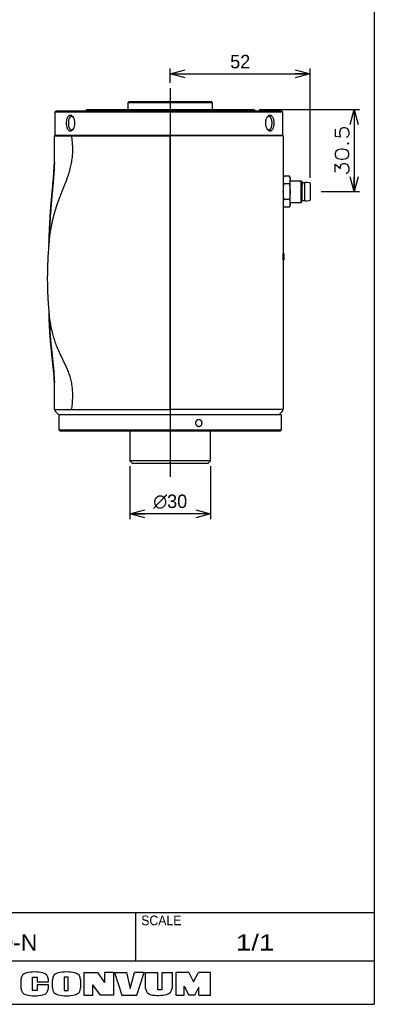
# Model space of a CAD drawing. Extents: x 0 to 189, y 0 to 277.
# Tile 2 of 3: x 124 to 189, y 0 to 183. Entities that reach past the tile are written whole.
import ezdxf

# ---------------------------------------------------------------- set-up
doc = ezdxf.new("R2010")
doc.units = 0
doc.linetypes.add('CENTER', pattern=[50.8, 31.75, -6.35, 6.35, -6.35])
doc.layers.get('0').update_dxf_attribs({"linetype": 'CONTINUOUS'})
doc.layers.get('DEFPOINTS').update_dxf_attribs({"linetype": 'CONTINUOUS'})
doc.layers.add('LY_3', color=254, linetype='CONTINUOUS')
doc.styles.add('MX_DIMTXSTY_3', font='txt.sh', dxfattribs={"width": 1.25, "bigfont": 'extfont'})
doc.styles.add('MX_NOTE_STANDARD', font='txt.sh', dxfattribs={"bigfont": 'extfont'})
doc.dimstyles.new('MX_DIMSTYLE_外形図', dxfattribs={"dimtxt": 2.5, "dimasz": 2.5, "dimexe": 1, "dimexo": 1, "dimgap": 1, "dimtad": 1, "dimlfac": 2, "dimdsep": 46, "dimtxsty": 'MX_NOTE_STANDARD', "dimblk1": 'OPEN30', "dimblk2": 'OPEN30', "dimsah": 1, "dimcen": 2.5, "dimadec": 0, "dimazin": 0, "dimtfac": 1, "dimtmove": 0, "dimatfit": 3, "dimldrblk": 'OPEN30', "dimfxl": 1, "dimtzin": 0, "dimarcsym": 0})

# ---------------------------------------------------------------- blocks, each defined once
blk = doc.blocks.new('_OPEN30')
at = {"color": 0, "linetype": 'ByBlock', "lineweight": -2}
for p, q in [((-1, 0.267949), (0, 0)), ((0, 0), (-1, -0.267949)), ((0, 0), (-1, 0))]:
    blk.add_line(p, q, dxfattribs=at)
blk = doc.blocks.new('*D3')
at = {"color": 22, "linetype": 'CONTINUOUS'}
for p, q in [((167.964105, 166.28127), (186.60555, 166.28127)), ((185.60555, 166.28127), (185.60555, 151.03127)), ((179.470355, 151.03127), (186.60555, 151.03127))]:
    blk.add_line(p, q, dxfattribs=at)
at = {"layer": 'DEFPOINTS', "color": 0, "linetype": 'CONTINUOUS'}
for p in [(166.964105, 166.28127), (178.470355, 151.03127), (185.60555, 151.03127)]:
    blk.add_point(p, dxfattribs=at)
at = {"color": 22, "linetype": 'CONTINUOUS', "xscale": 2.77, "yscale": 2.77, "zscale": 2.77}
for p, rotation in [((185.60555, 166.28127), 90), ((185.60555, 151.03127), 270)]:
    blk.add_blockref('_OPEN30', p, dxfattribs=dict(at, rotation=rotation))
at = {"color": 22, "linetype": 'CONTINUOUS', "insert": (183.35555, 158.65627), "char_height": 2.5, "attachment_point": 5, "rotation": 90, "line_spacing_factor": 0.72, "style": 'MX_DIMTXSTY_3'}
blk.add_mtext('\\A1;30.5', dxfattribs=at)
blk = doc.blocks.new('*D4')
at = {"color": 22, "linetype": 'CONTINUOUS'}
for p, q in [((151.470355, 171.28127), (151.470355, 173.937732)), ((177.470355, 153.570998), (177.470355, 173.937732)), ((151.470355, 172.937732), (177.470355, 172.937732))]:
    blk.add_line(p, q, dxfattribs=at)
at = {"layer": 'DEFPOINTS', "color": 0, "linetype": 'CONTINUOUS'}
for p in [(177.470355, 172.937732), (151.470355, 170.28127), (177.470355, 152.570998)]:
    blk.add_point(p, dxfattribs=at)
at = {"color": 22, "linetype": 'CONTINUOUS', "xscale": 2.77, "yscale": 2.77, "zscale": 2.77, "rotation": 180}
blk.add_blockref('_OPEN30', (151.470355, 172.937732), dxfattribs=at)
at = {"color": 22, "linetype": 'CONTINUOUS', "xscale": 2.77, "yscale": 2.77, "zscale": 2.77}
blk.add_blockref('_OPEN30', (177.470355, 172.937732), dxfattribs=at)
at = {"color": 22, "linetype": 'CONTINUOUS', "insert": (164.470355, 175.187732), "char_height": 2.5, "attachment_point": 5, "line_spacing_factor": 0.72}
blk.add_mtext('\\A1;52', dxfattribs=at)
blk = doc.blocks.new('*D6')
at = {"color": 22, "linetype": 'CONTINUOUS'}
for p, q in [((143.970355, 100.03127), (143.970355, 90.157052)), ((158.970355, 100.03127), (158.970355, 90.157052)), ((158.970355, 91.157052), (143.970355, 91.157052))]:
    blk.add_line(p, q, dxfattribs=at)
at = {"layer": 'DEFPOINTS', "color": 0, "linetype": 'CONTINUOUS'}
for p in [(143.970355, 101.03127), (158.970355, 101.03127), (143.970355, 91.157052)]:
    blk.add_point(p, dxfattribs=at)
at = {"color": 22, "linetype": 'CONTINUOUS', "xscale": 2.77, "yscale": 2.77, "zscale": 2.77, "rotation": 180}
blk.add_blockref('_OPEN30', (143.970355, 91.157052), dxfattribs=at)
at = {"color": 22, "linetype": 'CONTINUOUS', "xscale": 2.77, "yscale": 2.77, "zscale": 2.77}
blk.add_blockref('_OPEN30', (158.970355, 91.157052), dxfattribs=at)
at = {"color": 22, "linetype": 'CONTINUOUS', "insert": (151.470355, 93.407052), "char_height": 2.5, "attachment_point": 5, "line_spacing_factor": 0.72}
blk.add_mtext('\\A1;∅30', dxfattribs=at)

msp = doc.modelspace()

# ---------------------------------------------------------------- linework, layer by layer
at = {"color": 7, "linetype": 'CENTER'}
msp.add_line((151.4704, 170.2813), (151.4704, 98.0313), dxfattribs=at)
at = {"color": 254, "linetype": 'CONTINUOUS'}
for p, q in [((143.8454, 167.7813), (143.5954, 167.5313)), ((159.3454, 167.5313), (143.5954, 167.5313)), ((143.5954, 167.5313), (143.5954, 166.2813)), ((143.8454, 167.7813), (159.0954, 167.7813)), ((159.3454, 167.5313), (159.0954, 167.7813)), ((159.3454, 166.2813), (159.3454, 167.5313)), ((130.3204, 166.0313), (130.0704, 165.7813)), ((172.3704, 165.7813), (130.0704, 165.7813)), ((130.0704, 165.7813), (130.0704, 161.5313)), ((130.3204, 166.0313), (172.1204, 166.0313)), ((135.9766, 166.2813), (135.7266, 166.0313)), ((135.9766, 166.2813), (140.9589, 166.2813)), ((140.9589, 166.2813), (143.1638, 166.2813)), ((143.1638, 166.2813), (159.7769, 166.2813)), ((159.7769, 166.2813), (161.9819, 166.2813)), ((161.9819, 166.2813), (166.9641, 166.2813)), ((167.2141, 166.0313), (166.9641, 166.2813)), ((172.1204, 166.0313), (172.3704, 165.7813)), ((172.3704, 161.5313), (172.3704, 165.7813)), ((129.9704, 161.4313), (133.1676, 161.4313)), ((130.0704, 161.5313), (172.3704, 161.5313)), ((131.0704, 161.5313), (131.0704, 161.4313)), ((133.1676, 161.4313), (139.1525, 161.4313)), ((139.1525, 161.4313), (151.4704, 161.4313)), ((151.4704, 161.4313), (151.4704, 110.5313)), ((172.4704, 161.4313), (151.4704, 161.4313)), ((151.4704, 110.5313), (151.4704, 161.4313)), ((170.3704, 161.4313), (170.3704, 161.5313)), ((172.4704, 161.4313), (172.4704, 139.5411)), ((172.574, 153.918), (172.4704, 153.5313)), ((172.5746, 153.9203), (172.574, 153.918)), ((173.6167, 153.918), (172.574, 153.918)), ((173.6167, 153.918), (173.6161, 153.9203)), ((173.7204, 153.5313), (173.6167, 153.918)), ((173.6167, 152.4746), (172.574, 152.4746)), ((173.7204, 153.5313), (173.7204, 153.1963)), ((173.7204, 151.0313), (173.7204, 153.1963)), ((173.7204, 153.0312), (175.8044, 153.0312)), ((175.8034, 153.033), (175.9704, 152.7437)), ((175.8044, 152.4578), (175.8044, 153.0312)), ((175.8044, 152.3825), (175.8044, 152.4578)), ((175.8044, 149.0313), (175.8044, 152.3825)), ((175.9704, 152.7437), (175.9704, 152.2527)), ((176.4734, 152.6562), (175.9704, 152.6562)), ((175.9704, 149.3188), (175.9704, 152.2527)), ((176.4704, 152.6562), (176.4696, 152.6556)), ((176.5954, 152.7562), (176.4704, 152.6562)), ((176.4704, 152.1903), (176.4704, 152.6562)), ((176.4704, 152.1291), (176.4704, 152.1903)), ((176.4704, 149.4063), (176.4704, 152.1291)), ((176.8469, 152.7562), (176.5939, 152.7562)), ((176.5961, 152.7569), (176.5954, 152.7562)), ((177.3862, 152.6697), (176.8454, 152.7562)), ((177.4704, 152.571), (177.4704, 149.4915)), ((173.7204, 148.8662), (173.7204, 151.0313)), ((172.4704, 148.5313), (172.574, 148.1445)), ((173.6167, 149.5879), (172.574, 149.5879)), ((173.6167, 148.1445), (173.7204, 148.5313)), ((173.7204, 149.0313), (175.8044, 149.0313)), ((173.7204, 148.5313), (173.7204, 148.8662)), ((175.8034, 149.0296), (175.8044, 149.0313)), ((175.8044, 149.0313), (175.9704, 149.3188)), ((175.9704, 149.4063), (176.4704, 149.4063)), ((176.4696, 149.4069), (176.5961, 149.3057)), ((176.5939, 149.3063), (176.5954, 149.3063)), ((176.5954, 149.3063), (176.8454, 149.3063)), ((176.8421, 149.3058), (177.3862, 149.3928)), ((176.8454, 149.3063), (176.8469, 149.3063)), ((173.6167, 148.1445), (172.574, 148.1445)), ((172.574, 148.1445), (172.5746, 148.1422)), ((173.6161, 148.1422), (173.6167, 148.1445)), ((172.3622, 139.1526), (172.3622, 138.7099)), ((172.4704, 139.5411), (172.4313, 139.5127)), ((172.5704, 139.5563), (172.4704, 139.5563)), ((172.5704, 139.5563), (172.4704, 139.5563)), ((172.5704, 139.5563), (172.5704, 139.5127)), ((172.5704, 139.5127), (172.5704, 139.1526)), ((172.5704, 139.1526), (172.5704, 138.7099)), ((172.4313, 138.3498), (172.4704, 138.3215)), ((172.4704, 138.3215), (172.4704, 110.5313)), ((172.4704, 138.3063), (172.5704, 138.3063)), ((172.5704, 138.7099), (172.5704, 138.3498)), ((172.5704, 138.3498), (172.5704, 138.3063)), ((128.9708, 128.5275), (128.9632, 128.5967)), ((128.97, 128.5417), (128.973, 128.457)), ((128.9705, 128.527), (128.9701, 128.541)), ((128.9727, 128.4527), (128.9705, 128.527)), ((129.9701, 115.5378), (129.9697, 115.5479)), ((129.9703, 115.5324), (129.9701, 115.5378)), ((129.9707, 115.5222), (129.9703, 115.5324)), ((129.9704, 110.5313), (133.1676, 110.5313)), ((130.0704, 110.5313), (130.0704, 110.2813)), ((130.0704, 110.2813), (130.8204, 109.5313)), ((133.1676, 110.5313), (139.1525, 110.5313)), ((139.1525, 110.5313), (139.1532, 110.5364)), ((139.1525, 110.5313), (151.4704, 110.5313)), ((172.4704, 110.5313), (151.4704, 110.5313)), ((172.3704, 110.2813), (171.6204, 109.5313)), ((172.3704, 110.2813), (172.3704, 110.5313)), ((171.6204, 109.5313), (130.8204, 109.5313)), ((130.8204, 109.5313), (130.8204, 106.7813)), ((171.6205, 109.5313), (130.8204, 109.5313)), ((172.1204, 109.5313), (171.6205, 109.5313)), ((172.1204, 106.7813), (172.1204, 109.5313)), ((130.8204, 106.7813), (172.1204, 106.7813)), ((130.8204, 106.7813), (131.0704, 106.5313)), ((171.8704, 106.5313), (131.0704, 106.5313)), ((143.9704, 106.5313), (143.9704, 101.0313)), ((158.9704, 101.0313), (158.9704, 106.5313)), ((171.8704, 106.5313), (172.1204, 106.7813)), ((143.9704, 101.0313), (144.4704, 100.5313)), ((158.9704, 101.0313), (143.9704, 101.0313)), ((158.4704, 100.5313), (158.9704, 101.0313)), ((158.4704, 100.5313), (144.4704, 100.5313))]:
    msp.add_line(p, q, dxfattribs=at)
at = {"color": 255, "linetype": 'CONTINUOUS'}
for p, q in [((189.3573, 17), (85.3573, 17)), ((145.1063, 8), (145.1063, 17)), ((189.3573, 8), (85.3573, 8))]:
    msp.add_line(p, q, dxfattribs=at)
at = {"color": 220, "linetype": 'CONTINUOUS'}
for p, q in [((135.4573, 5.8919), (137.9573, 5.8919)), ((135.4573, 5.8919), (135.4573, 1.7119)), ((137.9573, 5.8919), (139.2573, 4.0806)), ((140.9573, 5.8919), (139.2573, 5.8919)), ((139.2573, 5.8919), (139.2573, 4.0806)), ((140.9573, 5.8919), (140.9573, 1.7119)), ((141.1373, 5.8919), (143.3873, 5.8919)), ((141.1373, 5.8919), (142.5073, 1.7119)), ((143.3873, 5.8919), (144.0573, 2.9119)), ((144.0573, 2.9119), (144.8573, 5.8919)), ((146.6573, 5.8919), (144.8573, 5.8919)), ((145.2573, 1.7119), (146.6573, 5.8919)), ((146.9073, 5.8919), (149.1573, 5.8919)), ((146.9073, 2.963), (146.9073, 5.8919)), ((149.1573, 2.7119), (149.1573, 5.8919)), ((149.9373, 5.8919), (151.8073, 5.8919)), ((149.9373, 5.8919), (149.9373, 2.7119)), ((151.8073, 5.8919), (151.8073, 3.0119)), ((154.9573, 5.8919), (152.4873, 5.8919)), ((152.4873, 5.8919), (152.4873, 1.7119)), ((154.9573, 5.8919), (155.7773, 4.1919)), ((155.7773, 4.1919), (156.7173, 5.8919)), ((158.9573, 5.8919), (156.7173, 5.8919)), ((158.9573, 1.7119), (158.9573, 5.8919)), ((123.7573, 4.5846), (123.7573, 3.0193)), ((125.9073, 5.0419), (126.7573, 5.0419)), ((125.9073, 2.5919), (125.9073, 5.0419)), ((126.7573, 5.0419), (126.7573, 4.1619)), ((126.7573, 4.1619), (128.8573, 4.1619)), ((128.8573, 4.1619), (128.8573, 4.5846)), ((129.6073, 3.033), (129.6073, 4.5709)), ((132.5573, 5.0419), (131.8073, 5.0419)), ((131.8073, 5.0419), (131.8073, 2.5919)), ((132.5573, 2.5919), (132.5573, 5.0419)), ((134.8373, 4.5709), (134.8373, 3.033)), ((126.7573, 2.5919), (125.9073, 2.5919)), ((128.8573, 3.5919), (126.7573, 3.5919)), ((126.7573, 3.5919), (126.7573, 2.5919)), ((128.8573, 3.0193), (128.8573, 3.5919)), ((131.8073, 2.5919), (132.5573, 2.5919)), ((137.1373, 1.7119), (137.1373, 3.6119)), ((138.5373, 1.7119), (137.1373, 3.6119)), ((149.9373, 2.7119), (149.1573, 2.7119)), ((154.0473, 3.3665), (154.9573, 1.7119)), ((154.0473, 1.7119), (154.0473, 3.3665)), ((156.0573, 1.7119), (156.8073, 3.1619)), ((156.8073, 1.7119), (156.8073, 3.1619)), ((135.4573, 1.7119), (137.1373, 1.7119)), ((140.9573, 1.7119), (138.5373, 1.7119)), ((142.5073, 1.7119), (145.2573, 1.7119)), ((152.4873, 1.7119), (154.0773, 1.7119)), ((156.0573, 1.7119), (154.9573, 1.7119)), ((156.8073, 1.7119), (158.9573, 1.7119))]:
    msp.add_line(p, q, dxfattribs=at)
at = {"color": 254, "linetype": 'CONTINUOUS'}
for centre, radius, start, end in [((177.3704, 152.571), 0.1, 0, 80.912024), ((177.3704, 149.4915), 0.1, 279.067669, 360), ((171.7883, 137.0604), 43.0507, 174.246513, 175.078579), ((45.6856, 144.2073), 83.3277, 358.154224, 358.33256)]:
    msp.add_arc(centre, radius, start, end, dxfattribs=at)
at = {"color": 220, "linetype": 'CONTINUOUS'}
for centre, radius, start, end in [((125.0573, 4.5846), 1.3, 101.631293, 180), ((126.3073, -1.4881), 7.5, 78.368707, 101.631293), ((127.5573, 4.5846), 1.3, 0, 78.368707), ((130.9073, 4.5709), 1.3, 102.245257, 180), ((132.2223, -1.4881), 7.5, 77.754743, 102.245257), ((133.5373, 4.5709), 1.3, 0, 77.754743), ((125.0573, 3.0193), 1.3, 180, 258.368707), ((127.5573, 3.0193), 1.3, 281.631293, 0), ((130.9073, 3.033), 1.3, 180, 257.754743), ((133.5373, 3.033), 1.3, 282.245257, 0), ((148.1073, 2.963), 1.2, 180, 259.765703), ((149.2356, 9.2119), 7.55, 259.765703, 282.475783), ((150.6073, 3.0119), 1.2, 282.475783, 0), ((126.3073, 9.0919), 7.5, 258.368707, 281.631293), ((132.2223, 9.0919), 7.5, 257.754743, 282.245257)]:
    msp.add_arc(centre, radius, start, end, dxfattribs=at)
at = {"color": 254, "linetype": 'CONTINUOUS'}
for points, start_tangent, end_tangent in [([(132.232, 163.7813), (132.2447, 164.0693), (132.283, 164.3493), (132.345, 164.6079), (132.4291, 164.8319), (132.5336, 165.0153), (132.657, 165.1527), (132.7935, 165.2384), (132.9375, 165.2671), (133.0848, 165.2386), (133.2313, 165.1529), (133.3693, 165.0157), (133.426, 164.9392)], (-0.00188751, 0.99999822), (0.55522346, -0.83170121)), ([(133.1416, 165.0313), (133.0437, 165.0154), (132.9366, 164.9581), (132.8264, 164.8454), (132.7729, 164.7643), (132.7223, 164.6652), (132.678, 164.5533), (132.642, 164.437), (132.5927, 164.2023), (132.5684, 163.9798), (132.5618, 163.7813)], (-0.99981025, -0.01947978), (0.00291649, -0.99999575)), ([(133.4841, 164.8433), (133.4822, 164.8455), (133.3579, 164.9581), (133.2425, 165.0153), (133.1417, 165.0313), (133.1416, 165.0313)], (-0.65348684, 0.75693788), (-1, 0.0000351)), ([(133.426, 164.9392), (133.4912, 164.8323), (133.5925, 164.6085), (133.6695, 164.3492), (133.7181, 164.0684), (133.7343, 163.7797), (133.7181, 163.4917), (133.6696, 163.2117), (133.5927, 162.9538), (133.4912, 162.7302), (133.4263, 162.6239)], (0.555144, -0.83175425), (-0.55514369, -0.83175446)), ([(169.5147, 162.6233), (169.4495, 162.7302), (169.3482, 162.9541), (169.2712, 163.2134), (169.2227, 163.4942), (169.2064, 163.7829), (169.2226, 164.0708), (169.2711, 164.3508), (169.348, 164.6087), (169.4496, 164.8324), (169.5144, 164.9387)], (-0.555144, 0.83175425), (0.55514369, 0.83175446)), ([(169.7991, 165.0313), (169.6985, 165.0154), (169.583, 164.9583), (169.4586, 164.8456), (169.4566, 164.8432)], (-0.99961931, -0.02759038), (-0.65342261, -0.75699332)), ([(169.5144, 164.9387), (169.5715, 165.0156), (169.7096, 165.1529), (169.8562, 165.2386), (170.0036, 165.2671), (170.1475, 165.2383), (170.2843, 165.1522), (170.4074, 165.0148), (170.5119, 164.8312), (170.5959, 164.6076), (170.6579, 164.3491), (170.6961, 164.0692), (170.7087, 163.7813)], (0.55536759, 0.83160498), (-0.00243924, -0.99999703)), ([(170.3789, 163.7813), (170.3724, 163.9797), (170.348, 164.202), (170.2988, 164.4365), (170.2629, 164.5528), (170.2187, 164.6646), (170.1681, 164.7638), (170.1146, 164.845), (170.0045, 164.9579), (169.8974, 165.0153), (169.7994, 165.0313), (169.7991, 165.0313)], (0.00285067, 0.99999594), (-1, 0.00006845)), ([(133.4263, 162.6239), (133.3693, 162.547), (133.2311, 162.4097), (133.0845, 162.324), (132.9371, 162.2955), (132.7932, 162.3242), (132.6564, 162.4103), (132.5333, 162.5477), (132.4288, 162.7313), (132.3448, 162.955), (132.2828, 163.2135), (132.2446, 163.4933), (132.232, 163.7813)], (-0.55536759, -0.83160498), (0.00243924, 0.99999703)), ([(132.5618, 163.7813), (132.5684, 163.5829), (132.5927, 163.3605), (132.6419, 163.126), (132.6778, 163.0098), (132.722, 162.8979), (132.7726, 162.7988), (132.8261, 162.7176), (132.9363, 162.6047), (133.0433, 162.5473), (133.1413, 162.5313), (133.1416, 162.5313)], (-0.00285067, -0.99999594), (1, -0.00006845)), ([(170.7087, 163.7813), (170.696, 163.4933), (170.6577, 163.2132), (170.5957, 162.9546), (170.5116, 162.7307), (170.4071, 162.5473), (170.2838, 162.4099), (170.1472, 162.3242), (170.0032, 162.2955), (169.8559, 162.3239), (169.7094, 162.4097), (169.5714, 162.5468), (169.5147, 162.6233)], (0.00188751, -0.99999822), (-0.55522346, 0.83170121)), ([(169.7991, 162.5313), (169.897, 162.5472), (170.0041, 162.6044), (170.1143, 162.7172), (170.1679, 162.7983), (170.2184, 162.8974), (170.2627, 163.0092), (170.2987, 163.1256), (170.348, 163.3602), (170.3724, 163.5827), (170.3789, 163.7813)], (0.99981025, 0.01947978), (-0.00291649, 0.99999575)), ([(128.9704, 141.5313), (129.0564, 142.2877), (129.1535, 143.0146), (129.2605, 143.7096), (129.3769, 144.375), (129.5022, 145.0127), (129.6494, 145.6847), (129.8058, 146.3284), (129.9706, 146.9461), (130.1427, 147.5403), (130.3214, 148.1133), (130.5573, 148.817), (130.8002, 149.4945), (131.0478, 150.1502), (131.2978, 150.7887), (131.5475, 151.4143), (131.7943, 152.0311), (132.035, 152.6436), (132.2623, 153.2436), (132.4777, 153.8471), (132.6782, 154.4579), (132.8604, 155.0796), (132.9885, 155.578), (133.1016, 156.0868), (133.198, 156.6075), (133.2761, 157.1414), (133.329, 157.6304), (133.3649, 158.1318), (133.3826, 158.6462), (133.3813, 159.1743), (133.36, 159.7166), (133.3178, 160.2733), (133.2539, 160.8449), (133.1676, 161.4313)], (0.10313131, 0.99466775), (-0.16289427, 0.98664353)), ([(129.9703, 156.4308), (129.9941, 157.1796), (130.0056, 157.7205), (130.0125, 158.2801), (130.0147, 158.8606), (130.0119, 159.464), (130.0037, 160.0922), (129.99, 160.7473), (129.9704, 161.4313)], (0.03789218, 0.99928183), (-0.03260119, 0.99946844)), ([(133.1416, 162.5313), (133.2422, 162.5471), (133.3577, 162.6043), (133.4821, 162.7169), (133.4841, 162.7193)], (0.99961931, 0.02759038), (0.65342261, 0.75699332)), ([(169.4566, 162.7193), (169.4585, 162.7171), (169.5828, 162.6044), (169.6982, 162.5472), (169.799, 162.5313), (169.7991, 162.5313)], (0.65348684, -0.75693788), (1, -0.0000351)), ([(129.9704, 156.4313), (129.9643, 156.2647), (129.9574, 156.0743), (129.9493, 155.8607), (129.94, 155.639), (129.9287, 155.3979), (129.9152, 155.1376), (129.899, 154.8586), (129.88, 154.5612), (129.8579, 154.2455), (129.8333, 153.9193), (129.7869, 153.3408), (129.7393, 152.7855), (129.6915, 152.25), (129.6408, 151.6953), (129.5911, 151.1579), (129.5432, 150.6365), (129.4973, 150.1303), (129.4529, 149.6292), (129.4115, 149.1518), (129.3691, 148.6495), (129.3259, 148.1195), (129.2823, 147.5591), (129.248, 147.0953), (129.2139, 146.609), (129.1801, 146.0984), (129.1469, 145.5616), (129.1284, 145.2442), (129.1102, 144.9172), (129.0923, 144.5803), (129.075, 144.2357), (129.0593, 143.9021), (129.0451, 143.5846), (129.0325, 143.2842), (129.0213, 143.0021), (129.0113, 142.7395), (129.0025, 142.4974), (128.9949, 142.2767), (128.9882, 142.0783), (128.9824, 141.9031), (128.9775, 141.7518), (128.9734, 141.6251), (128.9701, 141.5234)], (-0.03667531, -0.99932723), (-0.03308551, -0.99945252)), ([(128.9738, 141.6501), (128.9835, 141.9717), (129.0084, 142.7117), (129.0359, 143.4214), (129.0656, 144.1022), (129.0975, 144.7557), (129.1312, 145.3833), (129.1703, 146.0457), (129.2112, 146.6807), (129.2536, 147.2902), (129.2972, 147.8764), (129.3417, 148.4413), (129.3995, 149.134), (129.4579, 149.7993), (129.5162, 150.4416), (129.574, 151.065), (129.6305, 151.6737), (129.6854, 152.2718), (129.738, 152.8636), (129.7956, 153.5515), (129.8485, 154.2431), (129.8957, 154.9451), (129.9363, 155.6641), (129.9694, 156.4067), (129.9703, 156.4308)], (0.02911662, 0.99957602), (0.03797318, 0.99927876)), ([(172.4704, 153.1963), (172.4801, 153.41), (172.5084, 153.6237), (172.5378, 153.771), (172.574, 153.918)], (0.00259026, 0.99999665), (0.26115388, 0.96529718)), ([(173.6167, 153.918), (173.6668, 153.706), (173.7065, 153.4518), (173.7204, 153.1963)], (0.26405369, -0.96450798), (0.0042149, -0.99999112)), ([(172.574, 152.4746), (172.5239, 152.6869), (172.4842, 152.9409), (172.4704, 153.1963)], (-0.26405356, 0.96450802), (-0.00421794, 0.9999911)), ([(172.4704, 151.0313), (172.4801, 151.4586), (172.5084, 151.8859), (172.5378, 152.1806), (172.574, 152.4746)], (0.00104749, 0.99999945), (0.13387647, 0.99099803)), ([(173.7204, 153.1963), (173.7106, 152.9828), (173.6823, 152.7692), (173.653, 152.6218), (173.6167, 152.4746)], (-0.0025677, -0.9999967), (-0.26114773, -0.96529885)), ([(173.6167, 152.4746), (173.6668, 152.0504), (173.7065, 151.5422), (173.7204, 151.0313)], (0.13521694, -0.99081602), (0.0017121, -0.99999853)), ([(172.574, 149.5879), (172.5239, 150.0123), (172.4842, 150.5205), (172.4704, 151.0313)], (-0.13521318, 0.99081653), (-0.00171214, 0.99999853)), ([(173.7204, 151.0313), (173.7107, 150.6044), (173.6824, 150.1774), (173.653, 149.8824), (173.6167, 149.5879)], (-0.00103341, -0.99999947), (-0.13387619, -0.99099807)), ([(172.4704, 148.8662), (172.4801, 149.0799), (172.5084, 149.2935), (172.5378, 149.4409), (172.574, 149.5879)], (0.0025897, 0.99999665), (0.26115388, 0.96529718)), ([(172.574, 148.1445), (172.5239, 148.3566), (172.4842, 148.6108), (172.4704, 148.8662)], (-0.26406025, 0.96450619), (-0.00421774, 0.99999111)), ([(173.6167, 149.5879), (173.6668, 149.3759), (173.7065, 149.1217), (173.7204, 148.8662)], (0.26405369, -0.96450798), (0.00421509, -0.99999112)), ([(173.7204, 148.8662), (173.7106, 148.6524), (173.6822, 148.4387), (173.6529, 148.2914), (173.6167, 148.1445)], (-0.00259706, -0.99999663), (-0.26114809, -0.96529875)), ([(128.9547, 141.3786), (128.9278, 141.1007), (128.888, 140.6454), (128.8507, 140.1655), (128.8156, 139.6612), (128.7831, 139.1346), (128.7536, 138.5878), (128.7275, 138.0216), (128.705, 137.437), (128.6865, 136.8349), (128.6725, 136.2166), (128.6633, 135.5836), (128.6594, 134.9382), (128.6649, 133.969), (128.6837, 133.0085), (128.7156, 132.063), (128.7605, 131.1387), (128.7783, 130.8364), (128.7975, 130.5373), (128.8182, 130.2419), (128.8401, 129.9517), (128.8618, 129.6843), (128.8822, 129.4441), (128.9013, 129.2302), (128.9188, 129.042), (128.9344, 128.8786), (128.945, 128.7719), (128.9545, 128.6787), (128.9628, 128.6006)], (-0.1002094, -0.99496637), (0.10749367, -0.99420577)), ([(128.9547, 141.3783), (128.9699, 141.5267), (128.9704, 141.5313)], (0.09993306, 0.99499416), (0.10359343, 0.99461973)), ([(172.4313, 139.5127), (172.4175, 139.4948), (172.4044, 139.4669), (172.3924, 139.4295), (172.3819, 139.3837), (172.3735, 139.3317), (172.3672, 139.2743), (172.3635, 139.2144), (172.3622, 139.1526)], (-0.6798597, -0.7333422), (0.00034967, -0.99999994)), ([(172.3622, 138.7099), (172.3634, 138.6495), (172.367, 138.5907), (172.3728, 138.5354), (172.3807, 138.485), (172.3905, 138.4403), (172.4017, 138.4029), (172.4143, 138.3734), (172.4278, 138.3534), (172.4313, 138.3498)], (-0.0003246, -0.99999995), (0.72986107, -0.6835955)), ([(128.97, 128.5417), (128.9794, 128.2797), (128.9891, 128.0149), (128.9991, 127.7477), (129.0097, 127.4784), (129.0207, 127.2072), (129.0305, 126.9802), (129.0407, 126.7524), (129.0514, 126.5239), (129.0627, 126.2949), (129.0745, 126.0657), (129.087, 125.8364), (129.1018, 125.5797), (129.1175, 125.3233), (129.1342, 125.0673), (129.1525, 124.8012), (129.1727, 124.5204), (129.1949, 124.2262), (129.234, 123.74), (129.2782, 123.229), (129.3276, 122.6975), (129.3805, 122.1637), (129.4377, 121.6162), (129.4987, 121.056), (129.5627, 120.4827), (129.6288, 119.8937), (129.6955, 119.284), (129.7615, 118.6462), (129.8047, 118.1926), (129.8415, 117.7684), (129.8722, 117.3739), (129.8973, 117.0091), (129.9177, 116.675), (129.9314, 116.4212), (129.9427, 116.191), (129.9519, 115.9857), (129.9593, 115.8065), (129.9654, 115.6546), (129.9704, 115.5312)], (0.03562617, -0.99936519), (0.0404263, -0.99918252)), ([(133.1676, 110.5313), (133.2447, 111.0699), (133.3048, 111.5904), (133.3483, 112.093), (133.3758, 112.578), (133.3877, 113.0457), (133.3847, 113.4968), (133.3628, 114.0079), (133.3222, 114.4977), (133.2639, 114.9675), (133.1892, 115.4186), (133.0807, 115.9335), (132.9527, 116.4267), (132.8076, 116.9011), (132.6473, 117.3595), (132.4742, 117.8051), (132.2901, 118.2408), (131.9979, 118.883), (131.6923, 119.5208), (131.3793, 120.1651), (131.0646, 120.8266), (130.8682, 121.256), (130.6744, 121.6991), (130.4843, 122.1585), (130.299, 122.6368), (130.1195, 123.1369), (129.9623, 123.6126), (129.8113, 124.1105), (129.6673, 124.6327), (129.5309, 125.1814), (129.4028, 125.7588), (129.2835, 126.3671), (129.1737, 127.0087), (129.0819, 127.6281), (128.9989, 128.2796), (128.9708, 128.5275)], (0.15531404, 0.98786515), (-0.10917132, 0.99402295)), ([(129.9697, 115.5479), (129.952, 115.9317), (129.9275, 116.3782), (129.8997, 116.8089), (129.8528, 117.4263), (129.8001, 118.0226), (129.7425, 118.6062), (129.6809, 119.1853), (129.6163, 119.768), (129.5495, 120.3626), (129.4923, 120.8774), (129.4349, 121.4112), (129.3776, 121.9689), (129.3211, 122.5555), (129.2776, 123.0398), (129.2351, 123.5473), (129.194, 124.0803), (129.1544, 124.6412), (129.1206, 125.1675), (129.0884, 125.7197), (129.0581, 126.2993), (129.0299, 126.9081), (129.0038, 127.5478), (128.9801, 128.22), (128.9727, 128.4527)], (-0.04170309, 0.99913005), (-0.03069566, 0.99952878)), ([(129.9704, 110.5313), (129.9887, 111.1824), (130.0021, 111.8012), (130.0108, 112.3893), (130.015, 112.9487), (130.015, 113.4812), (130.0109, 113.9888), (130.003, 114.4733), (129.99, 114.9818), (129.973, 115.4671), (129.9707, 115.5222)], (0.0313814, 0.99950748), (-0.04123627, 0.99914942)), ([(156.779, 108.6563), (156.6834, 108.6484), (156.5754, 108.6198), (156.4613, 108.5634), (156.3501, 108.4731), (156.2614, 108.3576), (156.2065, 108.2396), (156.179, 108.1289), (156.1715, 108.0313)], (-0.99999866, -0.00163633), (-0.00099746, -0.9999995)), ([(156.1715, 108.0313), (156.1791, 107.9336), (156.2066, 107.8227), (156.2615, 107.7047), (156.3503, 107.5892), (156.4612, 107.4992), (156.5749, 107.4429), (156.6827, 107.4142), (156.7786, 107.4063), (156.7789, 107.4063)], (0.00100983, -0.99999949), (1, -0.0000446)), ([(156.7789, 107.4063), (156.8747, 107.4142), (156.982, 107.4429), (157.0949, 107.4994), (157.2043, 107.5897), (157.2912, 107.7051), (157.3449, 107.823), (157.3717, 107.9337), (157.3789, 108.0313)], (0.99999939, 0.00110412), (0.00046329, 0.99999989)), ([(157.3789, 108.0313), (157.3716, 108.1288), (157.3449, 108.2396), (157.2912, 108.3575), (157.2042, 108.473), (157.0951, 108.563), (156.9825, 108.6195), (156.8754, 108.6482), (156.7795, 108.6563), (156.779, 108.6563)], (-0.00046191, 0.99999989), (-1, 0.00007411))]:
    msp.add_spline(points, degree=3, dxfattribs=dict(at, start_tangent=start_tangent, end_tangent=end_tangent))
at = {"layer": 'LY_3', "color": 150, "linetype": 'CONTINUOUS'}
for p in [(189.3573, 276.625), (0, 0)]:
    msp.add_line(p, (189.3573, 0), dxfattribs=at)

# ---------------------------------------------------------------- texts
at = {"color": 140, "linetype": 'CONTINUOUS', "attachment_point": 2}
for s, insert, char_height, line_spacing_factor in [('\\W0.944444;\\A1;SCALE', (149.8189, 16.4954), 1.8, 0.6), ('\\W1.058823;\\A1;SGE-M10-N', (115.2318, 13), 3, 0.72), ('\\W1.285714;\\A1;1/1', (167.2318, 13), 3, 0.72)]:
    msp.add_mtext(s, dxfattribs=dict(at, insert=insert, char_height=char_height, line_spacing_factor=line_spacing_factor))

# ---------------------------------------------------------------- dimensions: what is measured, and where the dimension line sits
at = {"color": 22, "linetype": 'CONTINUOUS'}
for base, p1, p2, text, picture, middle in [((177.4704, 172.9377), (151.4704, 170.2813), (177.4704, 152.571), '\\A1;<>', '*D4', (164.4704, 172.9377)), ((143.9704, 91.1571), (158.9704, 101.0313), (143.9704, 101.0313), '\\A1;∅<>', '*D6', (151.4704, 91.1571))]:
    dim = msp.add_linear_dim(base=base, p1=p1, p2=p2, text=text, dimstyle='MX_DIMSTYLE_外形図', override={"dimasz": 2.77, "dimtzin": 8}, dxfattribs=at)
    dim.commit()
    dim.dimension.update_dxf_attribs({"geometry": picture, "text_midpoint": middle, "dimtype": 128})
dim = msp.add_linear_dim(base=(185.6055, 151.0313), p1=(166.9641, 166.2813), p2=(178.4704, 151.0313), angle=90, text='\\A1;<>', dimstyle='MX_DIMSTYLE_外形図', override={"dimasz": 2.77, "dimtxsty": 'MX_DIMTXSTY_3', "dimtzin": 8}, dxfattribs=at)
dim.commit()
dim.dimension.update_dxf_attribs({"geometry": '*D3', "text_midpoint": (185.6055, 158.6563), "dimtype": 128})

doc.saveas('drawing.dxf')
